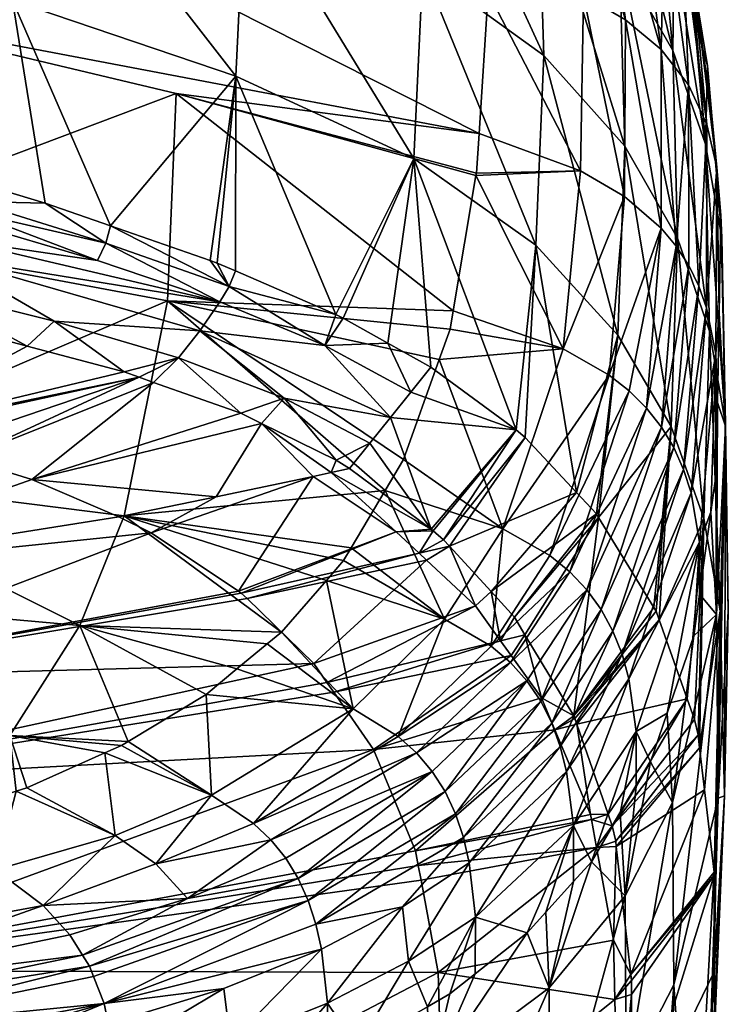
# Model space of a CAD drawing. Extents: x -0.054 to 0.054, y -0.045 to 0.011.
# Tile 15 of 16: x 0.042 to 0.054, y -0.029 to -0.012. Entities that reach past the tile are written whole.
import ezdxf

# ---------------------------------------------------------------- set-up
doc = ezdxf.new("R2010")
doc.units = 0
doc.layers.add('mesh', color=7, linetype='CONTINUOUS')

msp = doc.modelspace()

# ---------------------------------------------------------------- meshes
at = {"layer": 'mesh'}
mesh = msp.add_polyface(dxfattribs=at)
corners = [(0.043341, -0.002638, 0.162709), (0.045717, -0.00615, 0.164568), (0.045381, -0.003551, 0.165288), (0.041892, -0.004668, 0.159921), (0.041469, -0.001859, 0.160728), (0.038347, -0.00056, 0.157425), (0.037745, -0.003219, 0.155544), (0.041045, -0.001683, 0.16028), (0.037255, -0.013397, 0.152865), (0.03773, -0.010264, 0.153673), (0.037072, -0.013343, 0.152667), (0.041252, -0.014587, 0.157194), (0.041869, -0.011474, 0.158121), (0.041386, -0.014626, 0.157339), (0.043545, -0.015326, 0.159877), (0.045689, -0.012769, 0.162825), (0.042429, -0.014937, 0.158468), (0.042044, -0.008068, 0.159013), (0.037917, -0.006738, 0.154601), (0.045851, -0.009457, 0.163688), (0.041025, -0.001005, 0.160517), (0.045524, -0.003014, 0.165794), (0.045311, -0.002373, 0.165988), (0.046863, -0.002763, 0.169089), (0.044398, -0.001253, 0.166232), (0.044929, -0.001778, 0.16612), (0.041181, -0.014912, 0.157131), (0.031392, -0.012456, 0.146881), (0.041116, -0.01508, 0.15713), (0.047301, -0.00342, 0.178927), (0.036362, 0.000016, 0.180129), (0.046056, -0.002334, 0.174926), (0.037201, -0.00144, 0.185987), (0.04935, -0.006511, 0.190483), (0.037761, -0.002972, 0.191879), (0.048547, -0.004944, 0.184609), (0.048609, -0.005064, 0.185059), (0.049703, -0.007796, 0.195295), (0.038112, -0.004571, 0.197779), (0.049379, -0.006617, 0.190881), (0.049877, -0.008427, 0.197657), (0.03838, -0.007954, 0.209579), (0.049809, -0.008181, 0.196736), (0.049848, -0.013745, 0.217354), (0.038434, -0.011579, 0.221359), (0.050037, -0.010813, 0.206558), (0.050003, -0.011336, 0.208483), (0.03833, -0.015449, 0.233111), (0.044669, -0.013064, 0.220673), (0.031412, -0.012326, 0.146891), (0.031304, -0.012741, 0.146923), (0.041042, -0.015245, 0.157144)]
mesh.append_faces([[corners[k] for k in face] for face in [(0, 1, 2, 2), (0, 3, 1, 1), (4, 3, 0, 0), (3, 5, 6, 6), (3, 7, 5, 5), (4, 7, 3, 3), (8, 9, 10, 10), (11, 9, 8, 8), (11, 12, 9, 9), (13, 12, 11, 11), (12, 14, 15, 15), (12, 16, 14, 14), (13, 16, 12, 12), (17, 6, 18, 18), (17, 3, 6, 6), (19, 3, 17, 17), (19, 1, 3, 3), (12, 18, 9, 9), (12, 17, 18, 18), (15, 17, 12, 12), (15, 19, 17, 17), (0, 20, 4, 4), (21, 0, 2, 2), (21, 20, 0, 0), (21, 22, 20, 20), (23, 24, 25, 25), (26, 11, 8, 8), (26, 13, 11, 11), (26, 16, 13, 13), (27, 28, 26, 26), (29, 30, 31, 31), (32, 33, 34, 34), (35, 36, 32, 32), (34, 37, 38, 38), (33, 39, 34, 34), (38, 40, 41, 41), (37, 42, 38, 38), (41, 43, 44, 44), (45, 46, 41, 41), (47, 44, 48, 48), (49, 26, 8, 8), (28, 50, 51, 51)]])
mesh = msp.add_polyface(dxfattribs=at)
corners = [(0.052252, -0.010736, 0.18133), (0.051165, -0.007345, 0.178008), (0.050855, -0.009171, 0.175443), (0.052018, -0.008448, 0.181958), (0.050577, -0.006806, 0.1761), (0.049828, -0.006121, 0.17367), (0.045689, -0.012769, 0.162825), (0.047402, -0.01684, 0.165411), (0.048736, -0.014176, 0.168062), (0.045372, -0.015962, 0.162181), (0.045684, -0.016097, 0.162678), (0.048885, -0.010914, 0.16891), (0.045717, -0.00615, 0.164568), (0.045851, -0.009457, 0.163688), (0.048767, -0.007658, 0.169776), (0.050958, -0.012411, 0.174578), (0.052344, -0.013964, 0.18047), (0.050822, -0.015657, 0.173731), (0.052222, -0.017196, 0.179627), (0.050578, -0.005766, 0.183758), (0.052549, -0.009257, 0.1949), (0.051951, -0.008778, 0.194987), (0.050003, -0.011336, 0.208483), (0.050037, -0.010813, 0.206558), (0.051634, -0.011381, 0.206236), (0.051585, -0.014387, 0.217352), (0.049703, -0.007796, 0.195295), (0.049379, -0.006617, 0.190881), (0.051259, -0.008385, 0.195076), (0.049809, -0.008181, 0.196736), (0.049877, -0.008427, 0.197657), (0.050033, -0.010751, 0.206326), (0.05212, -0.007992, 0.182988), (0.052197, -0.008679, 0.182786), (0.051154, -0.006209, 0.183572), (0.051613, -0.006736, 0.183383), (0.049848, -0.013745, 0.217354), (0.049804, -0.014425, 0.219858), (0.049796, -0.014467, 0.220013), (0.052352, -0.011801, 0.206248), (0.052337, -0.014826, 0.217469), (0.03838, -0.007954, 0.209579), (0.044669, -0.013064, 0.220673), (0.049405, -0.016778, 0.228362), (0.038434, -0.011579, 0.221359)]
mesh.append_faces([[corners[k] for k in face] for face in [(0, 1, 2, 2), (0, 3, 1, 1), (4, 5, 2, 2), (6, 7, 8, 8), (9, 10, 6, 6), (11, 12, 13, 13), (11, 14, 12, 12), (15, 14, 11, 11), (15, 2, 14, 14), (16, 2, 15, 15), (16, 0, 2, 2), (8, 13, 6, 6), (8, 11, 13, 13), (17, 11, 8, 8), (17, 15, 11, 11), (18, 16, 15, 15), (19, 20, 21, 21), (22, 23, 24, 24), (25, 22, 24, 24), (26, 27, 28, 28), (28, 29, 26, 26), (28, 30, 29, 29), (24, 30, 28, 28), (24, 31, 30, 30), (23, 31, 24, 24), (32, 3, 33, 33), (34, 35, 20, 20), (25, 36, 22, 22), (25, 37, 36, 36), (38, 37, 25, 25), (39, 28, 21, 21), (39, 24, 28, 28), (40, 24, 39, 39), (40, 25, 24, 24), (41, 31, 23, 23), (41, 30, 31, 31), (37, 38, 42, 42), (41, 22, 36, 36), (38, 43, 42, 42), (42, 36, 37, 37), (42, 44, 36, 36)]])
mesh = msp.add_polyface(dxfattribs=at)
corners = [(0.053719, -0.013929, 0.193343), (0.053554, -0.011875, 0.194292), (0.053526, -0.011775, 0.193931), (0.053754, -0.01259, 0.196868), (0.053998, -0.015533, 0.19938), (0.053831, -0.013445, 0.199945), (0.053187, -0.010565, 0.18957), (0.053162, -0.012326, 0.187309), (0.052955, -0.010106, 0.187918), (0.052297, -0.008808, 0.183248), (0.052252, -0.010736, 0.18133), (0.052197, -0.008679, 0.182786), (0.052018, -0.008448, 0.181958), (0.053242, -0.015539, 0.18645), (0.052344, -0.013964, 0.18047), (0.053789, -0.017129, 0.192487), (0.051951, -0.008778, 0.194987), (0.052962, -0.012313, 0.206274), (0.052352, -0.011801, 0.206248), (0.052549, -0.009257, 0.1949), (0.053913, -0.014328, 0.206071), (0.053979, -0.015092, 0.20587), (0.05352, -0.011153, 0.194489), (0.052963, -0.015367, 0.217623), (0.053219, -0.015675, 0.217692), (0.052337, -0.014826, 0.217469), (0.05212, -0.007992, 0.182988), (0.053746, -0.013593, 0.206211), (0.05334, -0.01046, 0.19466), (0.051933, -0.007336, 0.183189), (0.053432, -0.012915, 0.206273), (0.053019, -0.009822, 0.194795), (0.051613, -0.006736, 0.183383), (0.053607, -0.016359, 0.217771)]
mesh.append_faces([[corners[k] for k in face] for face in [(0, 1, 2, 2), (0, 3, 1, 1), (4, 3, 0, 0), (4, 5, 3, 3), (6, 0, 2, 2), (6, 7, 0, 0), (8, 7, 6, 6), (9, 7, 8, 8), (9, 10, 7, 7), (11, 10, 9, 9), (11, 12, 10, 10), (13, 10, 14, 14), (13, 7, 10, 10), (15, 0, 7, 7), (16, 17, 18, 18), (16, 19, 17, 17), (20, 5, 21, 21), (22, 5, 20, 20), (23, 17, 24, 24), (23, 18, 17, 17), (25, 18, 23, 23), (22, 3, 5, 5), (22, 1, 3, 3), (2, 1, 22, 22), (22, 6, 2, 2), (22, 8, 6, 6), (26, 8, 22, 22), (26, 9, 8, 8), (26, 11, 9, 9), (27, 22, 20, 20), (28, 22, 27, 27), (28, 26, 22, 22), (29, 26, 28, 28), (17, 30, 24, 24), (17, 31, 30, 30), (19, 31, 17, 17), (19, 32, 31, 31), (30, 27, 33, 33), (30, 28, 27, 27), (31, 28, 30, 30), (31, 29, 28, 28), (32, 29, 31, 31)]])
mesh = msp.add_polyface(dxfattribs=at)
corners = [(0.053924, -0.018345, 0.21745), (0.053953, -0.016822, 0.212031), (0.054065, -0.018754, 0.211511), (0.053984, -0.015145, 0.206063), (0.053998, -0.015533, 0.19938), (0.053979, -0.015092, 0.20587), (0.053831, -0.013445, 0.199945), (0.051514, -0.019886, 0.177181), (0.052222, -0.017196, 0.179627), (0.050822, -0.015657, 0.173731), (0.053789, -0.017129, 0.192487), (0.053162, -0.012326, 0.187309), (0.053242, -0.015539, 0.18645), (0.05406, -0.01872, 0.198528), (0.053719, -0.013929, 0.193343), (0.054111, -0.021915, 0.210661), (0.050958, -0.012411, 0.174578), (0.053132, -0.018756, 0.185606), (0.052344, -0.013964, 0.18047), (0.053692, -0.020332, 0.191644), (0.053746, -0.013593, 0.206211), (0.053739, -0.016731, 0.217768), (0.053607, -0.016359, 0.217771), (0.053913, -0.014328, 0.206071), (0.051285, -0.017428, 0.228483), (0.049352, -0.017093, 0.229499), (0.049405, -0.016778, 0.228362), (0.049167, -0.017613, 0.231351), (0.052074, -0.01788, 0.228708), (0.052337, -0.014826, 0.217469), (0.052963, -0.015367, 0.217623), (0.050255, -0.020505, 0.239633), (0.053895, -0.017517, 0.217662), (0.053432, -0.012915, 0.206273), (0.053434, -0.016006, 0.217744), (0.053219, -0.015675, 0.217692), (0.051585, -0.014387, 0.217352), (0.049796, -0.014467, 0.220013), (0.052414, -0.018148, 0.228845), (0.052713, -0.018444, 0.228984), (0.052969, -0.018768, 0.229113), (0.05318, -0.019119, 0.229218), (0.053347, -0.019495, 0.229289), (0.053473, -0.019892, 0.229318), (0.050485, -0.018812, 0.17301), (0.050639, -0.018948, 0.173536), (0.048736, -0.014176, 0.168062)]
mesh.append_faces([[corners[k] for k in face] for face in [(0, 1, 2, 2), (3, 2, 1, 1), (3, 4, 2, 2), (5, 4, 3, 3), (5, 6, 4, 4), (7, 8, 9, 9), (10, 11, 12, 12), (13, 14, 10, 10), (13, 4, 14, 14), (15, 2, 4, 4), (8, 16, 9, 9), (17, 18, 8, 8), (17, 12, 18, 18), (19, 10, 12, 12), (20, 21, 22, 22), (23, 3, 1, 1), (24, 25, 26, 26), (24, 27, 25, 25), (28, 29, 30, 30), (28, 24, 29, 29), (31, 27, 24, 24), (23, 5, 3, 3), (32, 1, 0, 0), (32, 23, 1, 1), (21, 23, 32, 32), (33, 34, 35, 35), (33, 22, 34, 34), (20, 23, 21, 21), (24, 36, 29, 29), (24, 37, 36, 36), (26, 37, 24, 24), (30, 38, 28, 28), (30, 39, 38, 38), (35, 39, 30, 30), (35, 40, 39, 39), (34, 40, 35, 35), (34, 41, 40, 40), (22, 41, 34, 34), (21, 42, 22, 22), (32, 43, 21, 21), (9, 44, 45, 45), (46, 44, 9, 9)]])
mesh = msp.add_polyface(dxfattribs=at)
corners = [(0.045351, -0.019963, 0.168808), (0.046126, -0.018704, 0.165912), (0.042203, -0.019662, 0.16606), (0.04104, -0.019305, 0.164485), (0.044034, -0.017915, 0.162676), (0.040462, -0.019128, 0.163701), (0.044284, -0.018003, 0.163042), (0.045774, -0.018531, 0.165224), (0.03947, -0.018909, 0.162625), (0.039324, -0.018888, 0.162498), (0.043782, -0.017825, 0.162306), (0.042123, -0.017385, 0.160382), (0.040926, -0.017067, 0.158994), (0.045689, -0.012769, 0.162825), (0.04525, -0.01592, 0.162028), (0.045372, -0.015962, 0.162181), (0.043545, -0.015326, 0.159877), (0.042586, -0.016956, 0.160126), (0.043468, -0.015624, 0.15982), (0.041181, -0.014912, 0.157131), (0.041116, -0.01508, 0.15713), (0.042429, -0.014937, 0.158468), (0.045573, -0.016365, 0.162648), (0.045418, -0.016626, 0.16266), (0.043323, -0.015918, 0.159831), (0.040686, -0.015854, 0.157293), (0.040272, -0.016383, 0.157534), (0.044707, -0.017581, 0.162868), (0.046517, -0.018272, 0.165812), (0.045075, -0.017122, 0.162742), (0.040047, -0.016611, 0.157678), (0.039782, -0.016826, 0.15786), (0.040874, -0.01556, 0.157203), (0.041042, -0.015245, 0.157144), (0.037725, -0.019523, 0.244794), (0.044524, -0.016609, 0.232188), (0.043782, -0.020283, 0.243649), (0.044669, -0.013064, 0.220673), (0.03833, -0.015449, 0.233111)]
mesh.append_faces([[corners[k] for k in face] for face in [(0, 1, 2, 2), (3, 4, 5, 5), (3, 6, 4, 4), (2, 6, 3, 3), (2, 7, 6, 6), (1, 7, 2, 2), (4, 8, 5, 5), (4, 9, 8, 8), (10, 9, 4, 4), (9, 11, 12, 12), (10, 11, 9, 9), (13, 14, 15, 15), (13, 16, 14, 14), (17, 11, 10, 10), (18, 19, 20, 20), (18, 21, 19, 19), (18, 16, 21, 21), (22, 16, 18, 18), (22, 14, 16, 16), (18, 23, 22, 22), (18, 24, 23, 23), (20, 24, 18, 18), (25, 26, 17, 17), (4, 6, 27, 27), (27, 28, 29, 29), (6, 7, 27, 27), (26, 11, 17, 17), (26, 12, 11, 11), (30, 12, 26, 26), (30, 31, 12, 12), (27, 10, 4, 4), (27, 17, 10, 10), (29, 17, 27, 27), (29, 25, 17, 17), (23, 25, 29, 29), (23, 32, 25, 25), (24, 32, 23, 23), (24, 33, 32, 32), (20, 33, 24, 24), (34, 35, 36, 36), (37, 35, 38, 38)]])
mesh = msp.add_polyface(dxfattribs=at)
corners = [(0.047322, -0.019543, 0.168939), (0.047632, -0.019475, 0.16896), (0.047406, -0.019335, 0.168419), (0.046126, -0.018704, 0.165912), (0.047012, -0.019611, 0.168918), (0.045351, -0.019963, 0.168808), (0.049031, -0.020513, 0.172961), (0.048736, -0.014176, 0.168062), (0.047525, -0.016908, 0.165669), (0.048288, -0.017333, 0.167282), (0.047402, -0.01684, 0.165411), (0.045689, -0.012769, 0.162825), (0.045684, -0.016097, 0.162678), (0.049024, -0.017743, 0.168839), (0.047982, -0.01904, 0.16893), (0.048332, -0.018604, 0.168899), (0.050255, -0.020505, 0.239633), (0.048558, -0.019321, 0.237434), (0.049167, -0.017613, 0.231351), (0.048244, -0.019852, 0.239301), (0.048683, -0.018168, 0.168868), (0.046517, -0.018272, 0.165812), (0.047213, -0.017371, 0.165682), (0.045418, -0.016626, 0.16266), (0.045075, -0.017122, 0.162742), (0.045573, -0.016365, 0.162648), (0.045372, -0.015962, 0.162181), (0.04525, -0.01592, 0.162028), (0.045774, -0.018531, 0.165224), (0.044707, -0.017581, 0.162868), (0.044524, -0.016609, 0.232188), (0.049405, -0.016778, 0.228362), (0.049352, -0.017093, 0.229499), (0.043782, -0.020283, 0.243649), (0.044669, -0.013064, 0.220673), (0.050485, -0.018812, 0.17301)]
mesh.append_faces([[corners[k] for k in face] for face in [(0, 1, 2, 2), (3, 0, 2, 2), (4, 3, 5, 5), (4, 0, 3, 3), (1, 0, 6, 6), (7, 8, 9, 9), (7, 10, 8, 8), (11, 12, 10, 10), (9, 13, 7, 7), (14, 1, 6, 6), (15, 14, 6, 6), (16, 17, 18, 18), (16, 19, 17, 17), (20, 13, 9, 9), (2, 1, 14, 14), (21, 14, 15, 15), (22, 23, 24, 24), (22, 8, 10, 10), (22, 9, 8, 8), (25, 12, 26, 26), (25, 10, 12, 12), (26, 27, 25, 25), (25, 22, 10, 10), (25, 23, 22, 22), (21, 2, 14, 14), (21, 3, 2, 2), (28, 3, 21, 21), (22, 20, 9, 9), (22, 15, 20, 20), (24, 15, 22, 22), (24, 21, 15, 15), (29, 28, 21, 21), (30, 31, 32, 32), (30, 17, 19, 19), (30, 18, 17, 17), (32, 18, 30, 30), (33, 30, 19, 19), (34, 31, 30, 30), (7, 13, 35, 35), (35, 13, 20, 20), (15, 35, 20, 20), (15, 6, 35, 35)]])
mesh = msp.add_polyface(dxfattribs=at)
corners = [(0.033229, -0.021964, 0.168185), (0.037726, -0.023063, 0.173554), (0.037695, -0.021255, 0.168406), (0.026032, -0.023107, 0.16783), (0.036966, -0.018553, 0.160487), (0.038939, -0.016649, 0.157025), (0.034426, -0.018375, 0.158836), (0.039782, -0.016826, 0.15786), (0.037142, -0.018565, 0.160602), (0.040926, -0.017067, 0.158994), (0.039324, -0.018888, 0.162498), (0.033328, -0.018341, 0.158244), (0.030613, -0.018229, 0.156741), (0.036695, -0.016176, 0.1548), (0.034802, -0.015857, 0.153074), (0.030902, -0.018349, 0.15718), (0.035103, -0.015615, 0.152817), (0.040686, -0.015854, 0.157293), (0.035841, -0.014733, 0.152223), (0.040272, -0.016383, 0.157534), (0.040874, -0.01556, 0.157203), (0.040047, -0.016611, 0.157678), (0.035367, -0.015358, 0.152595), (0.029685, -0.014995, 0.148408), (0.030009, -0.01474, 0.148084), (0.042203, -0.019662, 0.16606), (0.04104, -0.019305, 0.164485), (0.03187, -0.020908, 0.164145), (0.03947, -0.018909, 0.162625), (0.040462, -0.019128, 0.163701), (0.030059, -0.019729, 0.160301), (0.034557, -0.02591, 0.261898), (0.024259, -0.02328, 0.258242), (0.036088, -0.023766, 0.256319), (0.037725, -0.019523, 0.244794), (0.04302, -0.022159, 0.249337), (0.037092, -0.02163, 0.250595), (0.041823, -0.024042, 0.254931), (0.03833, -0.015449, 0.233111), (0.02571, -0.013638, 0.234469), (0.044524, -0.016609, 0.232188), (0.041042, -0.015245, 0.157144), (0.031108, -0.013232, 0.147056), (0.03024, -0.01453, 0.147855)]
mesh.append_faces([[corners[k] for k in face] for face in [(0, 1, 2, 2), (0, 3, 1, 1), (4, 5, 6, 6), (4, 7, 5, 5), (8, 7, 4, 4), (8, 9, 7, 7), (10, 9, 8, 8), (5, 11, 6, 6), (5, 12, 11, 11), (13, 12, 5, 5), (13, 14, 12, 12), (12, 15, 11, 11), (16, 14, 13, 13), (17, 18, 19, 19), (20, 18, 17, 17), (21, 13, 5, 5), (21, 16, 13, 13), (19, 16, 21, 21), (19, 22, 16, 16), (18, 22, 19, 19), (16, 23, 14, 14), (22, 24, 16, 16), (5, 7, 21, 21), (25, 26, 2, 2), (27, 10, 8, 8), (4, 27, 8, 8), (27, 28, 10, 10), (27, 29, 28, 28), (26, 29, 27, 27), (6, 11, 30, 30), (30, 4, 6, 6), (30, 27, 4, 4), (27, 2, 26, 26), (27, 0, 2, 2), (31, 32, 33, 33), (34, 35, 36, 36), (36, 37, 33, 33), (35, 37, 36, 36), (38, 34, 39, 39), (38, 40, 34, 34), (41, 42, 20, 20), (18, 43, 22, 22)]])
mesh = msp.add_polyface(dxfattribs=at)
corners = [(0.053906, -0.021972, 0.22364), (0.053814, -0.020222, 0.224099), (0.0539, -0.019608, 0.221943), (0.053618, -0.021622, 0.229017), (0.051514, -0.019886, 0.177181), (0.050822, -0.015657, 0.173731), (0.050639, -0.018948, 0.173536), (0.051855, -0.020252, 0.178603), (0.052222, -0.017196, 0.179627), (0.051892, -0.020311, 0.178833), (0.053132, -0.018756, 0.185606), (0.052839, -0.021853, 0.18481), (0.05293, -0.022063, 0.185624), (0.053692, -0.020332, 0.191644), (0.052877, -0.021915, 0.185048), (0.054111, -0.021915, 0.210661), (0.053998, -0.015533, 0.19938), (0.05406, -0.01872, 0.198528), (0.053242, -0.015539, 0.18645), (0.053974, -0.021909, 0.197686), (0.053789, -0.017129, 0.192487), (0.054047, -0.025075, 0.209813), (0.053924, -0.018345, 0.21745), (0.054065, -0.018754, 0.211511), (0.050452, -0.022017, 0.178723), (0.050053, -0.021582, 0.177058), (0.049342, -0.020806, 0.174085), (0.053895, -0.017517, 0.217662), (0.050255, -0.020505, 0.239633), (0.051285, -0.017428, 0.228483), (0.052074, -0.01788, 0.228708), (0.052407, -0.023073, 0.240825), (0.053473, -0.019892, 0.229318), (0.053616, -0.020737, 0.22924), (0.052293, -0.022653, 0.240774), (0.053347, -0.019495, 0.229289), (0.052138, -0.022257, 0.240672), (0.05318, -0.019119, 0.229218), (0.051938, -0.021888, 0.240528), (0.052969, -0.018768, 0.229113), (0.051692, -0.02155, 0.240354), (0.052713, -0.018444, 0.228984), (0.0514, -0.021242, 0.240163), (0.052414, -0.018148, 0.228845), (0.051061, -0.020966, 0.239971), (0.053607, -0.016359, 0.217771), (0.053739, -0.016731, 0.217768), (0.050485, -0.018812, 0.17301), (0.04924, -0.020694, 0.173657)]
mesh.append_faces([[corners[k] for k in face] for face in [(0, 1, 2, 2), (0, 3, 1, 1), (4, 5, 6, 6), (7, 8, 4, 4), (9, 8, 7, 7), (9, 10, 8, 8), (11, 10, 9, 9), (10, 12, 13, 13), (10, 14, 12, 12), (11, 14, 10, 10), (15, 16, 17, 17), (13, 18, 10, 10), (19, 20, 13, 13), (19, 17, 20, 20), (21, 15, 17, 17), (0, 22, 23, 23), (2, 22, 0, 0), (7, 24, 9, 9), (4, 25, 7, 7), (4, 26, 25, 25), (6, 26, 4, 4), (27, 22, 2, 2), (1, 27, 2, 2), (28, 29, 30, 30), (31, 32, 33, 33), (34, 35, 32, 32), (36, 37, 35, 35), (38, 37, 36, 36), (38, 39, 37, 37), (40, 39, 38, 38), (40, 41, 39, 39), (42, 41, 40, 40), (42, 43, 41, 41), (44, 43, 42, 42), (30, 44, 28, 28), (30, 43, 44, 44), (45, 35, 37, 37), (46, 32, 35, 35), (27, 33, 32, 32), (1, 33, 27, 27), (1, 3, 33, 33), (47, 48, 6, 6)]])
mesh = msp.add_polyface(dxfattribs=at)
corners = [(0.048763, -0.026015, 0.191374), (0.051142, -0.023942, 0.185718), (0.048042, -0.024282, 0.18457), (0.045738, -0.021576, 0.173881), (0.048433, -0.020557, 0.172646), (0.047012, -0.019611, 0.168918), (0.045782, -0.021605, 0.174), (0.048826, -0.020925, 0.174074), (0.045881, -0.021701, 0.174381), (0.048951, -0.021042, 0.174526), (0.047024, -0.02281, 0.178769), (0.049788, -0.021827, 0.17757), (0.047247, -0.023133, 0.180039), (0.050215, -0.022424, 0.179871), (0.047363, -0.023301, 0.180702), (0.050395, -0.022675, 0.18084), (0.050914, -0.0234, 0.183636), (0.049342, -0.020806, 0.174085), (0.04924, -0.020694, 0.173657), (0.047322, -0.019543, 0.168939), (0.049066, -0.020539, 0.173062), (0.049031, -0.020513, 0.172961), (0.050639, -0.018948, 0.173536), (0.049256, -0.02205, 0.24519), (0.047238, -0.02139, 0.244708), (0.047533, -0.021051, 0.243522), (0.045992, -0.025545, 0.256495), (0.048464, -0.024057, 0.251138), (0.04878, -0.02434, 0.251365), (0.047696, -0.023584, 0.250692), (0.046468, -0.022276, 0.247807), (0.046227, -0.022475, 0.248502), (0.048244, -0.019852, 0.239301), (0.050255, -0.020505, 0.239633), (0.047663, -0.020832, 0.242752), (0.049048, -0.024655, 0.251578), (0.050667, -0.023108, 0.246006), (0.04927, -0.025002, 0.251766), (0.04629, -0.025828, 0.256721), (0.050384, -0.022796, 0.245798), (0.050053, -0.022516, 0.245583), (0.043782, -0.020283, 0.243649), (0.050485, -0.018812, 0.17301)]
mesh.append_faces([[corners[k] for k in face] for face in [(0, 1, 2, 2), (3, 4, 5, 5), (6, 7, 4, 4), (8, 7, 6, 6), (8, 9, 7, 7), (10, 9, 8, 8), (10, 11, 9, 9), (12, 11, 10, 10), (12, 13, 11, 11), (14, 13, 12, 12), (14, 15, 13, 13), (2, 15, 14, 14), (1, 16, 2, 2), (17, 9, 11, 11), (17, 7, 9, 9), (18, 7, 17, 17), (19, 5, 4, 4), (20, 7, 18, 18), (20, 4, 7, 7), (21, 4, 20, 20), (21, 19, 4, 4), (22, 18, 17, 17), (23, 24, 25, 25), (26, 27, 28, 28), (29, 24, 23, 23), (29, 30, 24, 24), (31, 30, 29, 29), (23, 32, 33, 33), (23, 34, 32, 32), (25, 34, 23, 23), (35, 36, 37, 37), (38, 28, 35, 35), (38, 26, 28, 28), (39, 28, 27, 27), (39, 36, 28, 28), (29, 27, 26, 26), (23, 27, 29, 29), (23, 40, 27, 27), (25, 41, 34, 34), (41, 32, 34, 34), (42, 20, 18, 18), (42, 21, 20, 20)]])
mesh = msp.add_polyface(dxfattribs=at)
corners = [(0.052346, -0.026781, 0.241775), (0.052534, -0.024913, 0.240525), (0.052782, -0.024494, 0.239063), (0.053906, -0.021972, 0.22364), (0.053519, -0.022335, 0.231521), (0.053618, -0.021622, 0.229017), (0.053157, -0.025187, 0.23576), (0.053067, -0.02366, 0.236149), (0.053692, -0.020332, 0.191644), (0.053408, -0.023412, 0.190848), (0.053535, -0.023769, 0.192232), (0.05293, -0.022063, 0.185624), (0.053974, -0.021909, 0.197686), (0.053704, -0.02497, 0.196889), (0.053868, -0.02638, 0.202356), (0.05362, -0.02425, 0.194096), (0.053595, -0.024033, 0.193257), (0.053871, -0.028085, 0.209005), (0.054047, -0.025075, 0.209813), (0.053868, -0.026428, 0.202542), (0.053181, -0.028305, 0.234935), (0.053939, -0.025112, 0.222805), (0.05406, -0.01872, 0.198528), (0.054111, -0.021915, 0.210661), (0.054065, -0.018754, 0.211511), (0.051472, -0.023708, 0.185185), (0.052877, -0.021915, 0.185048), (0.052839, -0.021853, 0.18481), (0.052057, -0.025387, 0.191608), (0.052127, -0.025587, 0.192372), (0.05152, -0.023845, 0.185709), (0.051487, -0.023751, 0.18535), (0.052185, -0.025846, 0.193361), (0.052196, -0.02594, 0.193722), (0.053616, -0.020737, 0.22924), (0.052534, -0.023971, 0.240763), (0.052262, -0.025371, 0.242125), (0.052407, -0.023073, 0.240825), (0.052293, -0.022653, 0.240774), (0.053473, -0.019892, 0.229318), (0.052138, -0.022257, 0.240672), (0.053347, -0.019495, 0.229289), (0.051344, -0.02466, 0.246513), (0.051461, -0.025578, 0.246453), (0.051771, -0.0262, 0.245017)]
mesh.append_faces([[corners[k] for k in face] for face in [(0, 1, 2, 2), (3, 4, 5, 5), (6, 4, 3, 3), (6, 7, 4, 4), (2, 7, 6, 6), (8, 9, 10, 10), (8, 11, 9, 9), (12, 13, 14, 14), (12, 15, 13, 13), (8, 15, 12, 12), (8, 16, 15, 15), (10, 16, 8, 8), (12, 17, 18, 18), (14, 19, 12, 12), (20, 3, 21, 21), (20, 6, 3, 3), (18, 22, 12, 12), (21, 23, 18, 18), (21, 24, 23, 23), (3, 24, 21, 21), (25, 26, 27, 27), (11, 26, 25, 25), (9, 28, 29, 29), (9, 30, 28, 28), (11, 30, 9, 9), (25, 31, 11, 11), (29, 10, 9, 9), (29, 16, 10, 10), (32, 15, 16, 16), (33, 13, 15, 15), (34, 5, 4, 4), (35, 1, 36, 36), (35, 2, 1, 1), (7, 34, 4, 4), (35, 7, 2, 2), (35, 34, 7, 7), (37, 34, 35, 35), (38, 39, 37, 37), (40, 41, 38, 38), (37, 42, 38, 38), (35, 43, 37, 37), (36, 44, 35, 35)]])
mesh = msp.add_polyface(dxfattribs=at)
corners = [(0.03773, -0.024836, 0.179664), (0.047247, -0.023133, 0.180039), (0.047024, -0.02281, 0.178769), (0.047363, -0.023301, 0.180702), (0.048042, -0.024282, 0.18457), (0.037726, -0.023063, 0.173554), (0.045738, -0.021576, 0.173881), (0.044244, -0.020577, 0.169857), (0.045782, -0.021605, 0.174), (0.045881, -0.021701, 0.174381), (0.037695, -0.021255, 0.168406), (0.043688, -0.020303, 0.168703), (0.045351, -0.019963, 0.168808), (0.047012, -0.019611, 0.168918), (0.048433, -0.020557, 0.172646), (0.042203, -0.019662, 0.16606), (0.045272, -0.025064, 0.256003), (0.043451, -0.024338, 0.255027), (0.043736, -0.024211, 0.254577), (0.043629, -0.02575, 0.258486), (0.042114, -0.024934, 0.257143), (0.041935, -0.024992, 0.257353), (0.047696, -0.023584, 0.250692), (0.045709, -0.022902, 0.249995), (0.046227, -0.022475, 0.248502), (0.045181, -0.023338, 0.251516), (0.043848, -0.024144, 0.25434), (0.045992, -0.025545, 0.256495), (0.047533, -0.021051, 0.243522), (0.047238, -0.02139, 0.244708), (0.043782, -0.020283, 0.243649), (0.04302, -0.022159, 0.249337), (0.046468, -0.022276, 0.247807), (0.041823, -0.024042, 0.254931), (0.040529, -0.025445, 0.259002), (0.040122, -0.025576, 0.25948), (0.037725, -0.019523, 0.244794)]
mesh.append_faces([[corners[k] for k in face] for face in [(0, 1, 2, 2), (0, 3, 1, 1), (0, 4, 3, 3), (5, 6, 7, 7), (5, 8, 6, 6), (9, 8, 5, 5), (10, 7, 11, 11), (10, 5, 7, 7), (5, 2, 9, 9), (5, 0, 2, 2), (7, 12, 11, 11), (7, 13, 12, 12), (6, 13, 7, 7), (8, 14, 6, 6), (12, 15, 11, 11), (16, 17, 18, 18), (19, 17, 16, 16), (20, 19, 21, 21), (20, 17, 19, 19), (22, 23, 24, 24), (22, 25, 23, 23), (16, 25, 22, 22), (16, 26, 25, 25), (18, 26, 16, 16), (22, 27, 16, 16), (15, 10, 11, 11), (28, 29, 30, 30), (31, 23, 25, 25), (31, 24, 23, 23), (32, 24, 31, 31), (20, 21, 33, 33), (33, 17, 20, 20), (33, 18, 17, 17), (26, 18, 33, 33), (33, 34, 35, 35), (21, 34, 33, 33), (30, 31, 36, 36), (30, 32, 31, 31), (29, 32, 30, 30), (31, 26, 33, 33), (25, 26, 31, 31)]])
mesh = msp.add_polyface(dxfattribs=at)
corners = [(0.048763, -0.026015, 0.191374), (0.051754, -0.025395, 0.191301), (0.051142, -0.023942, 0.185718), (0.048042, -0.024282, 0.18457), (0.050914, -0.0234, 0.183636), (0.050395, -0.022675, 0.18084), (0.05152, -0.023845, 0.185709), (0.052057, -0.025387, 0.191608), (0.051487, -0.023751, 0.18535), (0.051472, -0.023708, 0.185185), (0.050633, -0.022318, 0.179872), (0.050215, -0.022424, 0.179871), (0.050452, -0.022017, 0.178723), (0.050053, -0.021582, 0.177058), (0.049788, -0.021827, 0.17757), (0.049342, -0.020806, 0.174085), (0.052839, -0.021853, 0.18481), (0.051892, -0.020311, 0.178833), (0.051855, -0.020252, 0.178603), (0.05293, -0.022063, 0.185624), (0.050053, -0.022516, 0.245583), (0.051061, -0.020966, 0.239971), (0.0514, -0.021242, 0.240163), (0.050384, -0.022796, 0.245798), (0.051692, -0.02155, 0.240354), (0.048464, -0.024057, 0.251138), (0.049679, -0.02622, 0.25207), (0.051238, -0.024231, 0.246457), (0.051344, -0.02466, 0.246513), (0.049581, -0.025787, 0.25202), (0.051092, -0.023828, 0.246348), (0.049446, -0.02538, 0.251917), (0.050903, -0.023453, 0.246194), (0.04927, -0.025002, 0.251766), (0.050667, -0.023108, 0.246006), (0.049048, -0.024655, 0.251578), (0.04878, -0.02434, 0.251365), (0.051938, -0.021888, 0.240528), (0.052138, -0.022257, 0.240672), (0.052293, -0.022653, 0.240774), (0.052407, -0.023073, 0.240825), (0.051461, -0.025578, 0.246453), (0.050255, -0.020505, 0.239633), (0.049256, -0.02205, 0.24519)]
mesh.append_faces([[corners[k] for k in face] for face in [(0, 1, 2, 2), (3, 4, 5, 5), (6, 1, 7, 7), (6, 2, 1, 1), (8, 2, 6, 6), (9, 2, 8, 8), (9, 4, 2, 2), (10, 4, 9, 9), (10, 5, 4, 4), (10, 11, 5, 5), (12, 11, 10, 10), (13, 11, 12, 12), (13, 14, 11, 11), (15, 14, 13, 13), (9, 16, 17, 17), (17, 10, 9, 9), (17, 12, 10, 10), (18, 13, 12, 12), (19, 8, 6, 6), (20, 21, 22, 22), (23, 22, 24, 24), (23, 20, 22, 22), (25, 20, 23, 23), (26, 27, 28, 28), (29, 30, 27, 27), (31, 30, 29, 29), (31, 32, 30, 30), (33, 32, 31, 31), (33, 34, 32, 32), (35, 36, 34, 34), (24, 34, 23, 23), (24, 32, 34, 34), (37, 32, 24, 24), (37, 30, 32, 32), (38, 30, 37, 37), (38, 27, 30, 30), (39, 27, 38, 38), (39, 28, 27, 27), (40, 41, 28, 28), (42, 20, 43, 43), (42, 21, 20, 20)]])
mesh = msp.add_polyface(dxfattribs=at)
corners = [(0.048809, -0.026264, 0.192351), (0.051769, -0.025478, 0.191618), (0.048763, -0.026015, 0.191374), (0.051857, -0.025958, 0.193463), (0.048856, -0.026516, 0.19334), (0.04915, -0.028096, 0.199535), (0.051754, -0.025395, 0.191301), (0.052148, -0.027543, 0.199548), (0.052196, -0.02594, 0.193722), (0.052185, -0.025846, 0.193361), (0.052446, -0.028129, 0.202111), (0.052127, -0.025587, 0.192372), (0.052057, -0.025387, 0.191608), (0.050674, -0.027415, 0.249277), (0.050992, -0.027064, 0.248045), (0.051049, -0.028359, 0.247728), (0.051771, -0.0262, 0.245017), (0.052262, -0.025371, 0.242125), (0.052346, -0.026781, 0.241775), (0.051464, -0.02654, 0.24621), (0.052782, -0.024494, 0.239063), (0.053157, -0.025187, 0.23576), (0.052534, -0.024913, 0.240525), (0.054047, -0.025075, 0.209813), (0.05378, -0.030726, 0.219351), (0.053939, -0.025112, 0.222805), (0.053871, -0.028085, 0.209005), (0.053873, -0.02912, 0.213042), (0.053974, -0.021909, 0.197686), (0.053868, -0.026428, 0.202542), (0.052366, -0.02989, 0.240957), (0.053595, -0.024033, 0.193257), (0.05362, -0.02425, 0.194096), (0.053704, -0.02497, 0.196889), (0.053868, -0.02638, 0.202356), (0.052458, -0.028229, 0.202494), (0.052458, -0.028471, 0.203425), (0.051461, -0.025578, 0.246453), (0.049782, -0.028117, 0.251756), (0.049786, -0.027147, 0.252003), (0.051344, -0.02466, 0.246513), (0.049679, -0.02622, 0.25207), (0.049581, -0.025787, 0.25202), (0.051238, -0.024231, 0.246457), (0.04854, -0.026974, 0.254752), (0.048645, -0.0279, 0.254677), (0.052534, -0.023971, 0.240763)]
mesh.append_faces([[corners[k] for k in face] for face in [(0, 1, 2, 2), (0, 3, 1, 1), (4, 3, 0, 0), (4, 5, 3, 3), (1, 6, 2, 2), (7, 3, 5, 5), (3, 8, 9, 9), (7, 8, 3, 3), (7, 10, 8, 8), (11, 3, 9, 9), (11, 1, 3, 3), (12, 1, 11, 11), (12, 6, 1, 1), (13, 14, 15, 15), (16, 17, 18, 18), (15, 16, 18, 18), (15, 19, 16, 16), (14, 19, 15, 15), (18, 20, 21, 21), (17, 22, 18, 18), (23, 24, 25, 25), (23, 26, 27, 27), (28, 29, 26, 26), (30, 18, 21, 21), (9, 31, 11, 11), (8, 32, 9, 9), (10, 33, 8, 8), (10, 34, 33, 33), (10, 29, 34, 34), (35, 29, 10, 10), (35, 36, 29, 29), (37, 14, 13, 13), (37, 19, 14, 14), (16, 19, 37, 37), (13, 38, 39, 39), (39, 37, 13, 13), (39, 40, 37, 37), (41, 40, 39, 39), (42, 43, 41, 41), (41, 44, 42, 42), (39, 45, 41, 41), (46, 16, 37, 37)]])
mesh = msp.add_polyface(dxfattribs=at)
corners = [(0.037738, -0.028061, 0.191956), (0.048042, -0.024282, 0.18457), (0.03773, -0.024836, 0.179664), (0.025181, -0.026475, 0.179306), (0.037726, -0.023063, 0.173554), (0.025189, -0.02958, 0.191625), (0.037753, -0.034048, 0.216644), (0.027963, -0.029612, 0.270082), (0.033282, -0.029088, 0.26803), (0.0335, -0.029424, 0.268183), (0.041511, -0.030375, 0.26377), (0.039194, -0.031769, 0.265222), (0.039175, -0.030804, 0.265454), (0.037198, -0.027293, 0.264289), (0.035958, -0.026412, 0.262695), (0.037467, -0.026166, 0.26173), (0.034407, -0.026664, 0.263686), (0.032274, -0.02797, 0.26692), (0.033786, -0.026741, 0.263992), (0.031301, -0.027047, 0.265215), (0.038582, -0.025918, 0.260785), (0.038557, -0.028725, 0.265447), (0.038327, -0.02839, 0.26531), (0.038754, -0.029088, 0.265536), (0.033691, -0.029786, 0.268283), (0.038915, -0.029478, 0.265577), (0.028158, -0.029949, 0.270251), (0.043069, -0.027799, 0.261832), (0.043186, -0.027986, 0.261899), (0.039038, -0.029896, 0.265573), (0.033972, -0.030593, 0.268338), (0.03385, -0.030176, 0.268334), (0.02833, -0.030313, 0.270367), (0.03279, -0.02849, 0.26757), (0.037792, -0.027798, 0.264888), (0.041378, -0.029467, 0.263891), (0.034108, -0.031498, 0.268229), (0.034557, -0.02591, 0.261898), (0.036088, -0.023766, 0.256319), (0.040122, -0.025576, 0.25948), (0.041823, -0.024042, 0.254931), (0.041583, -0.02634, 0.260735), (0.042393, -0.026946, 0.261383)]
mesh.append_faces([[corners[k] for k in face] for face in [(0, 1, 2, 2), (3, 2, 4, 4), (3, 0, 2, 2), (5, 6, 0, 0), (7, 8, 9, 9), (10, 11, 12, 12), (13, 14, 15, 15), (13, 16, 14, 14), (17, 16, 13, 13), (17, 18, 16, 16), (17, 19, 18, 18), (20, 13, 15, 15), (21, 8, 22, 22), (21, 9, 8, 8), (23, 9, 21, 21), (24, 23, 25, 25), (24, 9, 23, 23), (26, 9, 24, 24), (27, 21, 22, 22), (28, 23, 21, 21), (29, 30, 31, 31), (31, 25, 29, 29), (31, 24, 25, 25), (32, 24, 31, 31), (33, 13, 34, 34), (33, 17, 13, 13), (12, 29, 35, 35), (36, 29, 12, 12), (36, 30, 29, 29), (34, 8, 33, 33), (34, 22, 8, 8), (37, 18, 19, 19), (37, 16, 18, 18), (14, 16, 37, 37), (37, 15, 14, 14), (37, 20, 15, 15), (38, 20, 37, 37), (38, 39, 20, 20), (40, 39, 38, 38), (20, 41, 13, 13), (34, 13, 41, 41), (42, 22, 34, 34)]])
mesh = msp.add_polyface(dxfattribs=at)
corners = [(0.037738, -0.028061, 0.191956), (0.048856, -0.026516, 0.19334), (0.048809, -0.026264, 0.192351), (0.04915, -0.028096, 0.199535), (0.037753, -0.034048, 0.216644), (0.049233, -0.030917, 0.210623), (0.048763, -0.026015, 0.191374), (0.048042, -0.024282, 0.18457), (0.049013, -0.02988, 0.253466), (0.047764, -0.029369, 0.256211), (0.048965, -0.028679, 0.253748), (0.045945, -0.031282, 0.258754), (0.047256, -0.029584, 0.256993), (0.045955, -0.034364, 0.257955), (0.047257, -0.028618, 0.257242), (0.043612, -0.029484, 0.261928), (0.045487, -0.028367, 0.259755), (0.045597, -0.029284, 0.259654), (0.047152, -0.027695, 0.257329), (0.04854, -0.026974, 0.254752), (0.047057, -0.027265, 0.257299), (0.048645, -0.0279, 0.254677), (0.044866, -0.02683, 0.259412), (0.046545, -0.026142, 0.256923), (0.046757, -0.026487, 0.257092), (0.043069, -0.027799, 0.261832), (0.046926, -0.026862, 0.257219), (0.043186, -0.027986, 0.261899), (0.044321, -0.026235, 0.258998), (0.045992, -0.025545, 0.256495), (0.04629, -0.025828, 0.256721), (0.049048, -0.024655, 0.251578), (0.04927, -0.025002, 0.251766), (0.049446, -0.02538, 0.251917), (0.049581, -0.025787, 0.25202), (0.049679, -0.02622, 0.25207), (0.049786, -0.027147, 0.252003), (0.045272, -0.025064, 0.256003), (0.041665, -0.032456, 0.263186), (0.045932, -0.030146, 0.259032), (0.043438, -0.028626, 0.261982), (0.043255, -0.02816, 0.261922)]
mesh.append_faces([[corners[k] for k in face] for face in [(0, 1, 2, 2), (0, 3, 1, 1), (4, 5, 3, 3), (0, 6, 7, 7), (8, 9, 10, 10), (11, 9, 8, 8), (11, 12, 9, 9), (13, 11, 8, 8), (9, 12, 14, 14), (15, 16, 17, 17), (17, 18, 14, 14), (16, 18, 17, 17), (19, 18, 20, 20), (19, 14, 18, 18), (21, 14, 19, 19), (21, 9, 14, 14), (10, 9, 21, 21), (22, 23, 24, 24), (24, 25, 22, 22), (26, 27, 24, 24), (28, 29, 30, 30), (30, 22, 28, 28), (30, 23, 22, 22), (31, 23, 30, 30), (31, 24, 23, 23), (32, 24, 31, 31), (32, 26, 24, 24), (33, 26, 32, 32), (33, 20, 26, 26), (34, 20, 33, 33), (34, 19, 20, 20), (35, 21, 19, 19), (36, 10, 21, 21), (37, 29, 28, 28), (38, 39, 11, 11), (39, 12, 11, 11), (39, 14, 12, 12), (17, 14, 39, 39), (16, 40, 18, 18), (20, 40, 26, 26), (20, 18, 40, 40), (40, 41, 26, 26)]])
mesh = msp.add_polyface(dxfattribs=at)
corners = [(0.037753, -0.034048, 0.216644), (0.04915, -0.028096, 0.199535), (0.037738, -0.028061, 0.191956), (0.048809, -0.026264, 0.192351), (0.048763, -0.026015, 0.191374), (0.041665, -0.032456, 0.263186), (0.041651, -0.031319, 0.263454), (0.041785, -0.031294, 0.263358), (0.039194, -0.031769, 0.265222), (0.043685, -0.030846, 0.261641), (0.043633, -0.029876, 0.261845), (0.041511, -0.030375, 0.26377), (0.043069, -0.027799, 0.261832), (0.038327, -0.02839, 0.26531), (0.042854, -0.027453, 0.261709), (0.043186, -0.027986, 0.261899), (0.038557, -0.028725, 0.265447), (0.043255, -0.02816, 0.261922), (0.038754, -0.029088, 0.265536), (0.041378, -0.029467, 0.263891), (0.043508, -0.028971, 0.26196), (0.043612, -0.029484, 0.261928), (0.039175, -0.030804, 0.265454), (0.045597, -0.029284, 0.259654), (0.045487, -0.028367, 0.259755), (0.044866, -0.02683, 0.259412), (0.046757, -0.026487, 0.257092), (0.046926, -0.026862, 0.257219), (0.045272, -0.025064, 0.256003), (0.044321, -0.026235, 0.258998), (0.043629, -0.02575, 0.258486), (0.045932, -0.030146, 0.259032), (0.038582, -0.025918, 0.260785), (0.040122, -0.025576, 0.25948), (0.041583, -0.02634, 0.260735), (0.038915, -0.029478, 0.265577), (0.043438, -0.028626, 0.261982), (0.039038, -0.029896, 0.265573), (0.037792, -0.027798, 0.264888), (0.042393, -0.026946, 0.261383), (0.040529, -0.025445, 0.259002), (0.041935, -0.024992, 0.257353)]
mesh.append_faces([[corners[k] for k in face] for face in [(0, 1, 2, 2), (3, 4, 2, 2), (5, 6, 7, 7), (5, 8, 6, 6), (7, 9, 5, 5), (7, 10, 9, 9), (7, 11, 10, 10), (11, 6, 8, 8), (7, 6, 11, 11), (12, 13, 14, 14), (15, 16, 12, 12), (17, 18, 15, 15), (19, 20, 21, 21), (11, 21, 10, 10), (11, 19, 21, 21), (22, 19, 11, 11), (23, 9, 10, 10), (21, 23, 10, 10), (20, 24, 21, 21), (25, 12, 14, 14), (26, 15, 12, 12), (27, 17, 15, 15), (28, 29, 30, 30), (5, 9, 31, 31), (32, 33, 34, 34), (35, 18, 36, 36), (17, 36, 18, 18), (19, 36, 20, 20), (37, 36, 19, 19), (37, 35, 36, 36), (38, 34, 39, 39), (39, 14, 13, 13), (23, 31, 9, 9), (40, 34, 33, 33), (41, 34, 40, 40), (41, 30, 34, 34), (20, 36, 24, 24), (25, 14, 39, 39), (29, 25, 39, 39), (30, 39, 34, 34), (30, 29, 39, 39)]])
mesh = msp.add_polyface(dxfattribs=at)
corners = [(0.052182, -0.031624, 0.215313), (0.049183, -0.032754, 0.217883), (0.052125, -0.032499, 0.218718), (0.049189, -0.032525, 0.216977), (0.052228, -0.030927, 0.212601), (0.049233, -0.030917, 0.210623), (0.052172, -0.028555, 0.203449), (0.04915, -0.028096, 0.199535), (0.052148, -0.027543, 0.199548), (0.052458, -0.028471, 0.203425), (0.052457, -0.030992, 0.213131), (0.052421, -0.031546, 0.215279), (0.052362, -0.032475, 0.218876), (0.052446, -0.028129, 0.202111), (0.052458, -0.028229, 0.202494), (0.049013, -0.02988, 0.253466), (0.048965, -0.028679, 0.253748), (0.049347, -0.02846, 0.252964), (0.050674, -0.027415, 0.249277), (0.051049, -0.028359, 0.247728), (0.049782, -0.028117, 0.251756), (0.05378, -0.030726, 0.219351), (0.053754, -0.031184, 0.221154), (0.053939, -0.025112, 0.222805), (0.054047, -0.025075, 0.209813), (0.053873, -0.02912, 0.213042), (0.053729, -0.031608, 0.222817), (0.052683, -0.035012, 0.236285), (0.052366, -0.02989, 0.240957), (0.053181, -0.028305, 0.234935), (0.053157, -0.025187, 0.23576), (0.051065, -0.031458, 0.246916), (0.052346, -0.026781, 0.241775), (0.049026, -0.03297, 0.252661), (0.05232, -0.033136, 0.221437), (0.053868, -0.026428, 0.202542), (0.053871, -0.028085, 0.209005), (0.049786, -0.027147, 0.252003), (0.053504, -0.032872, 0.227808)]
mesh.append_faces([[corners[k] for k in face] for face in [(0, 1, 2, 2), (0, 3, 1, 1), (4, 3, 0, 0), (4, 5, 3, 3), (6, 5, 4, 4), (6, 7, 5, 5), (8, 7, 6, 6), (4, 9, 6, 6), (4, 10, 9, 9), (0, 10, 4, 4), (0, 11, 10, 10), (2, 11, 0, 0), (2, 12, 11, 11), (6, 13, 8, 8), (6, 14, 13, 13), (9, 14, 6, 6), (15, 16, 17, 17), (15, 18, 19, 19), (15, 20, 18, 18), (17, 20, 15, 15), (21, 22, 23, 23), (24, 25, 21, 21), (22, 26, 23, 23), (27, 28, 29, 29), (28, 30, 29, 29), (31, 32, 28, 28), (31, 19, 32, 32), (33, 19, 31, 31), (33, 15, 19, 19), (21, 12, 34, 34), (25, 12, 21, 21), (25, 11, 12, 12), (10, 11, 25, 25), (10, 35, 9, 9), (10, 36, 35, 35), (25, 36, 10, 10), (34, 22, 21, 21), (34, 26, 22, 22), (17, 37, 20, 20), (17, 16, 37, 37), (23, 38, 29, 29), (23, 26, 38, 38)]])
mesh = msp.add_polyface(dxfattribs=at)
corners = [(0.052125, -0.032499, 0.218718), (0.049161, -0.03294, 0.218621), (0.048982, -0.034462, 0.224658), (0.049183, -0.032754, 0.217883), (0.052051, -0.03365, 0.223197), (0.051792, -0.034667, 0.22718), (0.048541, -0.036053, 0.230989), (0.051521, -0.035732, 0.231354), (0.048506, -0.036123, 0.231268), (0.051502, -0.035804, 0.231636), (0.051311, -0.036184, 0.233129), (0.051534, -0.036123, 0.233082), (0.05156, -0.036075, 0.232897), (0.051914, -0.035109, 0.229122), (0.05232, -0.033136, 0.221437), (0.052019, -0.0346, 0.227138), (0.052012, -0.034633, 0.227269), (0.052362, -0.032475, 0.218876), (0.053181, -0.028305, 0.234935), (0.053064, -0.034256, 0.233282), (0.05305, -0.034298, 0.23345), (0.052683, -0.035012, 0.236285), (0.052359, -0.035641, 0.23878), (0.052366, -0.02989, 0.240957), (0.051065, -0.031458, 0.246916), (0.051119, -0.03715, 0.244768), (0.051026, -0.037241, 0.245132), (0.051381, -0.03689, 0.24374), (0.052256, -0.035773, 0.239303), (0.049882, -0.038156, 0.248752), (0.049026, -0.03297, 0.252661), (0.050984, -0.037275, 0.245267), (0.048923, -0.038726, 0.250999), (0.048447, -0.039009, 0.252115), (0.053729, -0.031608, 0.222817), (0.051179, -0.036775, 0.235642), (0.053504, -0.032872, 0.227808)]
mesh.append_faces([[corners[k] for k in face] for face in [(0, 1, 2, 2), (0, 3, 1, 1), (2, 4, 0, 0), (2, 5, 4, 4), (6, 5, 2, 2), (6, 7, 5, 5), (8, 7, 6, 6), (9, 8, 10, 10), (9, 7, 8, 8), (10, 11, 12, 12), (12, 9, 10, 10), (12, 7, 9, 9), (13, 7, 12, 12), (13, 5, 7, 7), (4, 14, 0, 0), (4, 15, 14, 14), (5, 15, 4, 4), (5, 16, 15, 15), (13, 16, 5, 5), (14, 17, 0, 0), (18, 19, 20, 20), (21, 18, 20, 20), (22, 23, 21, 21), (24, 25, 26, 26), (24, 27, 25, 25), (23, 27, 24, 24), (23, 28, 27, 27), (22, 28, 23, 23), (24, 29, 30, 30), (26, 31, 24, 24), (32, 33, 30, 30), (15, 34, 14, 14), (21, 35, 22, 22), (20, 11, 21, 21), (20, 12, 11, 11), (19, 12, 20, 20), (18, 36, 19, 19), (15, 36, 34, 34), (16, 36, 15, 15), (13, 36, 16, 16), (13, 12, 36, 36), (19, 36, 12, 12)]])

doc.saveas('drawing.dxf')
